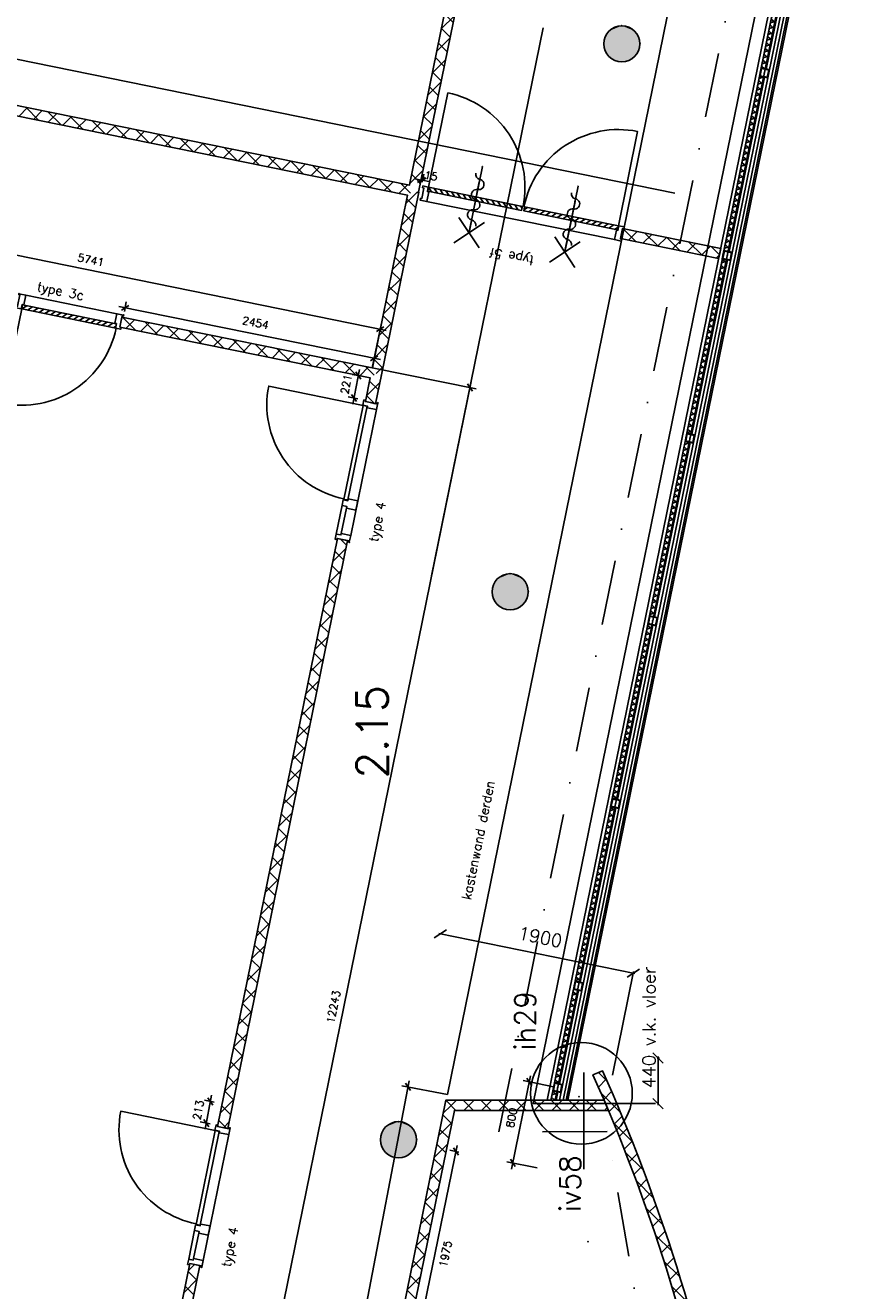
# Model space of a CAD drawing. Extents: x 7198 to 172353, y -998 to 131648.
# Tile 31 of 66: x 26484 to 34625, y 48400 to 60620. Entities that reach past the tile are written whole.
import ezdxf
from ezdxf.enums import TextEntityAlignment as Align

# ---------------------------------------------------------------- set-up
doc = ezdxf.new("R2010")
doc.units = 0
doc.header["$LTSCALE"] = 50
doc.header["$MEASUREMENT"] = 0
doc.header["$PDSIZE"] = -1
doc.linetypes.add('DASHDOT', pattern=[25, 12.5, -6.25, 0, -6.25])
doc.layers.get('0').update_dxf_attribs({"linetype": 'CONTINUOUS'})
doc.layers.get('DEFPOINTS').update_dxf_attribs({"linetype": 'CONTINUOUS'})
for name, color, linetype in [('00', 7, 'CONTINUOUS'), ('_BRANDCOMPART', 6, 'DASHDOT'), ('_DETAILNUMMERS', 4, 'CONTINUOUS'), ('_DETAILNUMMERSTEKST', 4, 'CONTINUOUS'), ('A--01A1_ACEER', 1, 'CONTINUOUS'), ('A--A21--_F-23-', 9, 'CONTINUOUS'), ('A--A22--_F123-', 9, 'CONTINUOUS'), ('A--A28--_F-2--', 7, 'CONTINUOUS'), ('A--A28--_F12--', 7, 'CONTINUOUS'), ('A--A32--_F-2--', 9, 'CONTINUOUS'), ('A--L21--', 3, 'CONTINUOUS'), ('A--L21--_F-2--', 7, 'CONTINUOUS'), ('A--L21--LICHTE_BINNEN', 2, 'CONTINUOUS'), ('A--L21A1_BUITENWAND', 1, 'CONTINUOUS'), ('A--L21A2_BUITENWAND', 2, 'CONTINUOUS'), ('A--L22--', 7, 'CONTINUOUS'), ('A--L22--_F-2--', 7, 'CONTINUOUS'), ('A--L28--', 7, 'CONTINUOUS'), ('A--L28--_F-2--', 7, 'CONTINUOUS'), ('A--L28--_F12--', 7, 'CONTINUOUS'), ('A--L32--', 7, 'CONTINUOUS'), ('A--L32--_F-23-', 2, 'CONTINUOUS'), ('A--L32--_F123-', 1, 'CONTINUOUS'), ('A--L32--_F123-DRAAIR', 7, 'CONTINUOUS'), ('A--L65--', 7, 'CONTINUOUS'), ('A--L65--_F-23-', 7, 'CONTINUOUS'), ('A--L65--_F123-', 7, 'CONTINUOUS'), ('A--M$1A-_F123-', 1, 'CONTINUOUS'), ('A--M1$A-_F123-', 1, 'CONTINUOUS'), ('A--T$1A-_F123-_RNR', 4, 'CONTINUOUS'), ('TEKST_KOZIJNMERK', 2, 'CONTINUOUS'), ('TEKSTKOZIJNMERK', 2, 'CONTINUOUS'), ('X--LR---_CP', 7, 'CONTINUOUS')]:
    doc.layers.add(name, color=color, linetype=linetype)
doc.layers.add('bruto vloeroppervlak', color=3, linetype='CONTINUOUS', plot=False)
doc.styles.add('ALFA-0_25', font='ROMANS')
doc.styles.add('B-01', font='SIMPLEX.SHX', dxfattribs={"width": 0.8, "height": 4.5})
doc.styles.add('HIEMSTRA', font='romans.shx')
doc.linetypes.add('BATTING', pattern='A,0.0001,-0.1,[134,ltypeshp.shx,S=0.1,R=0,X=-0.1,Y=0],-0.2,[134,ltypeshp.shx,S=0.1,R=180,X=0.1,Y=0],-0.1', length=0.4001)
doc.dimstyles.get("Standard").update_dxf_attribs({"dimscale": 40, "dimtxt": 2.5, "dimasz": 2, "dimexe": 0.3, "dimexo": 0.3, "dimgap": 2, "dimtad": 1, "dimdec": 0, "dimzin": 0, "dimdsep": 46, "dimtxsty": 'HIEMSTRA', "dimblk1": 'OBLIQUE', "dimblk2": 'OBLIQUE', "dimsah": 1, "dimcen": -0.09, "dimdle": 0.3, "dimse1": 1, "dimclrd": 2, "dimclre": 2, "dimclrt": 3, "dimadec": 0, "dimazin": 0, "dimtfac": 1, "dimtdec": 4, "dimtofl": 0, "dimtmove": 2, "dimatfit": 3, "dimldrblk": 'OBLIQUE', "dimfxl": 1, "dimtvp": 625, "dimtolj": 1, "dimtzin": 0, "dimarcsym": 0})
doc.dimstyles.new('STANDARD$0', dxfattribs={"dimscale": 50, "dimtxt": 2.5, "dimasz": 2, "dimexe": 2, "dimexo": 0, "dimgap": 2, "dimtad": 1, "dimdec": 0, "dimzin": 0, "dimdsep": 46, "dimtxsty": 'ALFA-0_25', "dimblk1": 'OBLIQUE', "dimblk2": 'OBLIQUE', "dimsah": 1, "dimcen": -3, "dimdle": 2, "dimclrd": 1, "dimclre": 1, "dimclrt": 2, "dimadec": 0, "dimazin": 0, "dimtfac": 0.666667, "dimtofl": 0, "dimtmove": 2, "dimatfit": 3, "dimldrblk": 'OBLIQUE', "dimfxl": 1, "dimtvp": 0.833333, "dimtolj": 1, "dimtzin": 0, "dimarcsym": 0})
pattern_1 = [(45, (-30585.21, -50191.86), (-84.85281, 84.85281), []), (135, (-30585.21, -50191.86), (-84.85281, -84.85281), [])]

# ---------------------------------------------------------------- blocks, each defined once
blk = doc.blocks.new('dr_930type4')
at = {"layer": 'A--L32--_F123-', "color": 1}
for p, q in [((67, 0), (1307, 0)), ((1057, -94), (1307, -94)), ((1038, -139), (1322, -139))]:
    blk.add_line(p, q, dxfattribs=at)
at = {"layer": 'A--L32--_F123-'}
for points in [[(0, -9), (0, 0), (67, 0), (67, -94), (52, -94), (52, -139), (0, -139), (0, -121), (12, -121), (12, -9), (0, -9)], [(969, 0), (1055, 0), (1057, 0), (1057, -94), (1057, -94), (1040, -94), (1040, -137), (1038, -139), (986, -139), (984, -137), (984, -94), (969, -94), (967, -94), (967, 0)], [(1374, -9), (1374, 0), (1307, 0), (1307, -94), (1322, -94), (1322, -139), (1374, -139), (1374, -121), (1362, -121), (1362, -9), (1374, -9)], [(54, -96), (54, -136), (980, -136), (977, -96), (54, -96)]]:
    blk.add_lwpolyline(points, close=True, dxfattribs=at)
blk.add_point((1374, 0), dxfattribs=at)
blk.add_point((1374, 0), dxfattribs=at)
at = {"layer": 'A--L32--_F123-DRAAIR', "color": 1}
blk.add_lwpolyline([(54, -136), (54, -1066, 0.414214), (973, -136)], format="xyb", dxfattribs=at)
at = {"layer": 'X--LR---_CP', "color": 1, "linetype": 'Continuous'}
blk.add_point((0, 0), dxfattribs=at)
at = {"layer": 'X--LR---_CP', "color": 1}
blk.add_point((982, 0), dxfattribs=at)
blk = doc.blocks.new('Q0340081')
at = {"layer": 'A--A32--_F-2--'}
h = blk.add_hatch(dxfattribs=at)
h.set_pattern_fill('ALFALINE', color=9, scale=40, style=0, pattern_type=2)
h.set_pattern_definition([(45, (0, 0), (-28.2843, 28.2843), [])])
h.paths.add_polyline_path([(2, -2), (2, -42), (928, -42), (925, -2)])
at = {"layer": 'A--L32--_F-23-', "color": 2, "linetype": 'Continuous'}
blk.add_lwpolyline([(2, -2), (2, -42), (928, -42), (925, -2), (2, -2)], close=True, dxfattribs=at)
at = {"layer": 'A--L32--_F123-', "color": 1}
blk.add_lwpolyline([(2, -42), (2, -972, 0.414214), (932, -42)], format="xyb", dxfattribs=at)
blk = doc.blocks.new('DR_930')
at = {"layer": 'A--L32--_F-23-'}
for points in [[(0, -9), (0, 0), (67, 0), (67, -93.75), (52, -93.75), (52, -139), (0, -139), (0, -121), (12, -121), (12, -9), (0, -9)], [(1032, -9), (1032, 0), (965, 0), (965, -93.75), (980, -93.75), (980, -139), (1032, -139), (1032, -121), (1020, -121), (1020, -9), (1032, -9)]]:
    blk.add_lwpolyline(points, close=True, dxfattribs=at)
at = {"layer": 'A--L32--_F123-', "color": 1}
blk.add_line((67, 0), (965, 0), dxfattribs=at)
at = {"layer": 'X--LR---_CP', "linetype": 'Continuous'}
blk.add_point((0, 0), dxfattribs=at)
blk.add_point((0, 0), dxfattribs=at)
at = {"layer": 'X--LR---_CP', "color": 1, "linetype": 'Continuous'}
blk.add_point((1032, 0), dxfattribs=at)
blk.add_point((1032, 0), dxfattribs=at)
blk.add_point((1032, 0), dxfattribs=at)
at = {"layer": 'A--L32--', "linetype": 'Continuous'}
blk.add_blockref('Q0340081', (54, -95.57), dxfattribs=at)
blk = doc.blocks.new('*U897')
at = {"layer": 'A--A22--_F123-', "linetype": 'Continuous'}
h = blk.add_hatch(dxfattribs=at)
h.set_pattern_fill('ALFAKRS', color=256, scale=120, style=0)
h.set_pattern_definition([(45, (-29545.71, -55653.86), (-84.85281, 84.85281), []), (135, (-29545.71, -55653.86), (-84.85281, -84.85281), [])])
h.paths.add_polyline_path([(0, 0), (49, -10), (-1108, -5688), (-1157, -5678), (-1206, -5668), (-49, 10)])
at = {"layer": 'A--L22--_F-2--', "color": 2, "linetype": 'Continuous'}
for points in [[(0, 0), (-49, 10), (-1206, -5668), (-1157, -5678)], [(0, 0), (49, -10), (-1108, -5688), (-1157, -5678)]]:
    blk.add_lwpolyline(points, dxfattribs=at)
blk = doc.blocks.new('*U896')
at = {"layer": 'A--A22--_F123-', "linetype": 'Continuous'}
h = blk.add_hatch(dxfattribs=at)
h.set_pattern_fill('ALFAKRS', color=256, scale=120, style=0)
h.set_pattern_definition([(45, (-29872.49, -57254.11), (-84.85281, 84.85281), []), (135, (-29872.49, -57254.11), (-84.85281, -84.85281), [])])
h.paths.add_polyline_path([(0, 0), (49, -10), (-8, -288), (-57, -278), (-106, -268), (-59, -39)])
at = {"layer": 'A--L22--_F-2--', "color": 2, "linetype": 'Continuous'}
for points in [[(-59, -39), (-59, -39), (-106, -268), (-57, -278)], [(49, -10), (49, -10), (-8, -288), (-57, -278)]]:
    blk.add_lwpolyline(points, dxfattribs=at)
blk = doc.blocks.new('*U892')
at = {"layer": 'A--A22--_F123-', "linetype": 'Continuous'}
h = blk.add_hatch(dxfattribs=at)
h.set_pattern_fill('ALFAKRS', color=256, scale=120, style=0)
h.set_pattern_definition([(45, (-27407.1, -57753.99), (-84.85281, 84.85281), []), (135, (-27407.1, -57753.99), (-84.85281, -84.85281), [])])
h.paths.add_polyline_path([(0, 0), (10, 49), (2426, -441), (2465, -500), (2406, -539), (-10, -49)])
at = {"layer": 'A--L22--_F-2--', "color": 2, "linetype": 'Continuous'}
for points in [[(0, 0), (-10, -49), (2406, -539), (2406, -539)], [(0, 0), (10, 49), (2426, -441), (2426, -441)]]:
    blk.add_lwpolyline(points, dxfattribs=at)
blk = doc.blocks.new('*U849')
at = {"layer": 'A--A22--_F123-', "linetype": 'Continuous'}
h = blk.add_hatch(dxfattribs=at)
h.set_pattern_fill('ALFAKRS', color=256, scale=120, style=0)
h.set_pattern_definition([(45, (-30231.96, -59018.79), (-84.85281, 84.85281), []), (135, (-30231.96, -59018.79), (-84.85281, -84.85281), [])])
h.paths.add_polyline_path([(0, 0), (49, -10), (-310, -1775), (-359, -1765), (-398, -1706), (-59, -39)])
at = {"layer": 'A--L22--_F-2--', "color": 2, "linetype": 'Continuous'}
for points in [[(-59, -39), (-59, -39), (-398, -1706), (-398, -1706)], [(49, -10), (49, -10), (-310, -1775), (-310, -1775)]]:
    blk.add_lwpolyline(points, dxfattribs=at)
blk = doc.blocks.new('*U833')
at = {"layer": 'A--A22--_F123-', "linetype": 'Continuous'}
h = blk.add_hatch(dxfattribs=at)
h.set_pattern_fill('ALFAKRS', color=256, scale=120, style=0)
h.set_pattern_definition([(45, (-24582.43, -60164.27), (-84.85281, 84.85281), []), (135, (-24582.43, -60164.27), (-84.85281, -84.85281), [])])
h.paths.add_polyline_path([(0, 0), (10, 49), (5611, -1087), (5650, -1145), (5591, -1185), (-10, -49)])
at = {"layer": 'A--L22--_F-2--', "color": 2, "linetype": 'Continuous'}
for points in [[(0, 0), (-10, -49), (5591, -1185), (5591, -1185)], [(0, 0), (10, 49), (5611, -1087), (5611, -1087)]]:
    blk.add_lwpolyline(points, dxfattribs=at)
blk = doc.blocks.new('*U832')
at = {"layer": 'A--A22--_F123-', "linetype": 'Continuous'}
h = blk.add_hatch(dxfattribs=at)
h.set_pattern_fill('ALFAKRS', color=256, scale=120, style=0)
h.set_pattern_definition([(45, (-30930.61, -62449.03), (-84.85281, 84.85281), []), (135, (-30930.61, -62449.03), (-84.85281, -84.85281), [])])
h.paths.add_polyline_path([(0, 0), (49, -10), (-650, -3440), (-699, -3430), (-738, -3371), (-49, 10)])
at = {"layer": 'A--L22--_F-2--', "color": 2, "linetype": 'Continuous'}
for points in [[(0, 0), (-49, 10), (-738, -3371), (-738, -3371)], [(0, 0), (49, -10), (-650, -3440), (-650, -3440)]]:
    blk.add_lwpolyline(points, dxfattribs=at)
blk = doc.blocks.new('_OBLIQUE')
at = {"color": 0, "linetype": 'ByBlock'}
blk.add_line((-0.5, -0.5), (0.5, 0.5), dxfattribs=at)
blk = doc.blocks.new('*D64')
at = {"color": 2, "linetype": 'ByBlock', "transparency": 16777216}
for p, q in [((30476, 51849), (32367, 51464)), ((32152, 50483), (32356, 51482))]:
    blk.add_line(p, q, dxfattribs=at)
at = {"layer": 'DEFPOINTS', "color": 0, "linetype": 'ByBlock', "transparency": 16777216}
for p in [(32353, 51467), (30288, 50848), (32149, 50468)]:
    blk.add_point(p, dxfattribs=at)
at = {"color": 2, "linetype": 'ByBlock', "transparency": 16777216, "xscale": 100, "yscale": 100, "zscale": 100}
for p, rotation in [((30491, 51846), 168.4862903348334), ((32353, 51467), 348.4862903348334)]:
    blk.add_blockref('_OBLIQUE', p, dxfattribs=dict(at, rotation=rotation))
at = {"color": 3, "linetype": 'ByBlock', "transparency": 16777216, "insert": (31454, 51816), "char_height": 125, "attachment_point": 5, "rotation": 348.4863, "style": 'HIEMSTRA'}
blk.add_mtext('\\A1;1900', dxfattribs=at)
blk = doc.blocks.new('*U820')
at = {"layer": 'A--A22--_F123-', "linetype": 'Continuous'}
h = blk.add_hatch(dxfattribs=at)
h.set_pattern_fill('ALFAKRS', color=256, scale=120, style=0)
h.set_pattern_definition([(45, (-28119.64, -48652.58), (-84.85281, 84.85281), []), (135, (-28119.64, -48652.58), (-84.85281, -84.85281), [])])
h.paths.add_polyline_path([(0, 0), (49, -10), (-642, -3405), (-691, -3395), (-731, -3336), (-49, 10)])
at = {"layer": 'A--L22--_F-2--', "color": 2, "linetype": 'Continuous'}
for points in [[(0, 0), (-49, 10), (-731, -3336), (-731, -3336)], [(0, 0), (49, -10), (-642, -3405), (-642, -3405)]]:
    blk.add_lwpolyline(points, dxfattribs=at)
blk = doc.blocks.new('*U792')
at = {"layer": 'A--A22--_F123-', "linetype": 'Continuous'}
h = blk.add_hatch(dxfattribs=at)
h.set_pattern_fill('ALFAKRS', color=256, scale=120, style=0)
h.set_pattern_definition([(45, (-32238.47, -58608.55), (-84.85281, 84.85281), []), (135, (-32238.47, -58608.55), (-84.85281, -84.85281), [])])
h.paths.add_polyline_path([(0, 0), (10, 49), (958, -144), (948, -193), (938, -242), (-10, -49)])
at = {"layer": 'A--L22--_F-2--', "color": 2, "linetype": 'Continuous'}
for points in [[(0, 0), (-10, -49), (938, -242), (948, -193)], [(0, 0), (10, 49), (958, -144), (948, -193)]]:
    blk.add_lwpolyline(points, dxfattribs=at)
blk = doc.blocks.new('*U790')
at = {"layer": 'A--A22--_F123-', "linetype": 'Continuous'}
h = blk.add_hatch(dxfattribs=at)
h.set_pattern_fill('ALFAKRS', color=256, scale=120, style=0)
h.set_pattern_definition(pattern_1)
h.paths.add_polyline_path([(0, 0), (-41, 50), (1485, 50), (1506, 0), (1527, -50), (41, -50)])
at = {"layer": 'A--L22--_F-2--', "color": 2, "linetype": 'Continuous'}
for points in [[(-41, 50), (-41, 50), (1485, 50), (1506, 0)], [(41, -50), (41, -50), (1527, -50), (1506, 0)]]:
    blk.add_lwpolyline(points, dxfattribs=at)
blk = doc.blocks.new('Q020478-')
at = {"layer": 'A--A28--_F12--', "color": 8}
for points in [[(0, 175), (-162, -67), (-175, 0)], [(0, 175), (-175, 0), (-162, 67)], [(0, 175), (-124, -124), (-162, -67)], [(0, 175), (-162, 67), (-124, 124)], [(0, 175), (-67, -162), (-124, -124)], [(0, 175), (-124, 124), (-67, 162)], [(0, 175), (0, -175), (-67, -162)], [(0, 175), (67, 162), (124, 124)], [(0, 175), (124, 124), (162, 67)], [(0, 175), (162, 67), (175, 0)], [(0, 175), (175, 0), (162, -67)], [(0, 175), (162, -67), (124, -124)], [(0, 175), (124, -124), (67, -162)], [(0, 175), (67, -162), (0, -175)]]:
    blk.add_solid(points, dxfattribs=at)
at = {"layer": 'A--L28--_F12--', "color": 3, "linetype": 'Continuous'}
blk.add_lwpolyline([(0, 175, -1), (0, -175, -1), (0, 175)], format="xyb", close=True, dxfattribs=at)
at = {"layer": 'X--LR---_CP'}
for p in [(0, 175), (175, 0), (175, 0)]:
    blk.add_point(p, dxfattribs=at)
blk = doc.blocks.new('*U764')
at = {"layer": 'A--A22--_F123-', "linetype": 'Continuous'}
h = blk.add_hatch(dxfattribs=at)
h.set_pattern_fill('ALFAKRS', color=256, scale=120, style=0)
h.set_pattern_definition(pattern_1)
h.paths.add_polyline_path([(0, 0), (-41, 50), (-531, -2355), (-482, -2365), (-433, -2375), (41, -50)])
at = {"layer": 'A--L22--_F-2--', "color": 2, "linetype": 'Continuous'}
for points in [[(-41, 50), (-41, 50), (-531, -2355), (-482, -2365)], [(41, -50), (41, -50), (-433, -2375), (-482, -2365)]]:
    blk.add_lwpolyline(points, dxfattribs=at)
blk = doc.blocks.new('*U758')
at = {"layer": 'A--A22--_F123-', "linetype": 'Continuous'}
h = blk.add_hatch(dxfattribs=at)
h.set_pattern_fill('ALFAKRS', color=256, scale=120, style=0)
h.set_pattern_definition([(45, (-33505.23, -42646.86), (-84.85281, 84.85281), []), (135, (-33505.23, -42646.86), (-84.85281, -84.85281), [])])
h.paths.add_polyline_path([(0, 0), (-48, 50, 0.115537), (-1542, 7838), (-1496, 7858), (-1450, 7878, -0.116235), (50, -2)])
at = {"layer": 'A--L22--_F-2--', "color": 2, "linetype": 'Continuous'}
for points in [[(-48, 50), (-48, 50, 0.115537), (-1542, 7838), (-1496, 7858)], [(50, -2), (50, -2, 0.116235), (-1450, 7878), (-1496, 7858)]]:
    blk.add_lwpolyline(points, format="xyb", dxfattribs=at)
blk = doc.blocks.new('dr_2x930type5')
at = {"layer": 'A--L32--_F-23-'}
for points in [[(-1981, -18), (-1981, 0), (-1914, 0), (-1914, -94), (-1929, -94), (-1929, -139), (-1981, -139), (-1981, -121), (-1969, -121), (-1969, -18), (-1981, -18)], [(0, -18), (0, 0), (-67, 0), (-67, -94), (-52, -94), (-52, -139), (0, -139), (0, -121), (-12, -121), (-12, -18), (0, -18)]]:
    blk.add_lwpolyline(points, close=True, dxfattribs=at)
at = {"layer": 'A--L32--_F123-', "color": 1}
blk.add_line((-1914, 0), (-63, 0), dxfattribs=at)
at = {"layer": 'A--L32--', "linetype": 'Continuous'}
blk.add_blockref('Q0340081', (-1927, -96), dxfattribs=at)
at = {"layer": 'A--L32--', "linetype": 'Continuous', "xscale": -1}
blk.add_blockref('Q0340081', (-54, -96), dxfattribs=at)
blk = doc.blocks.new('Q020609-')
at = {"layer": 'A--A28--_F-2--', "color": 3, "linetype": 'Continuous'}
for points in [[(-35, 35), (-40, -40), (-40, 40)], [(-35, 35), (-40, 40), (40, 40)], [(-35, 35), (-35, -35), (-40, -40)], [(40, 40), (35, 35), (-35, 35)], [(40, 40), (40, -40), (35, 35)], [(40, -40), (35, -35), (35, 35)], [(40, -40), (-40, -40), (-35, -35)], [(40, -40), (-35, -35), (35, -35)]]:
    blk.add_solid(points, dxfattribs=at)
at = {"layer": 'A--L28--_F-2--', "color": 3, "linetype": 'Continuous'}
blk.add_lwpolyline([(-40, -40), (-35, -35), (-35, 35), (35, 35), (35, -35), (-35, -35), (-40, -40), (40, -40), (40, 40), (-40, 40)], close=True, dxfattribs=at)
at = {"layer": 'X--LR---_CP', "color": 4, "linetype": 'Continuous'}
for p in [(-40, 0), (0, 0), (40, 0)]:
    blk.add_point(p, dxfattribs=at)
blk = doc.blocks.new('*U553')
at = {"layer": 'A--A21--_F-23-', "linetype": 'Continuous'}
h = blk.add_hatch(dxfattribs=at)
h.set_pattern_fill('ALFAISO', color=256, scale=50, angle=78.4863, style=0)
h.set_pattern_definition([(138.4863, (24.497, -4.99), (-33.14, -37.4399), []), (198.4863, (24.497, -4.99), (15.8539, -47.42), [])])
h.paths.add_polyline_path([(0, 0), (-24, 5), (319, 1690), (343, 1686), (368, 1681), (24, -5)])
at = {"layer": 'A--L21--_F-2--', "color": 2, "linetype": 'Continuous'}
for points in [[(0, 0), (-24, 5), (319, 1690), (343, 1686)], [(0, 0), (24, -5), (368, 1681), (343, 1686)]]:
    blk.add_lwpolyline(points, dxfattribs=at)
blk = doc.blocks.new('*U550')
at = {"layer": 'A--A21--_F-23-', "linetype": 'Continuous'}
h = blk.add_hatch(dxfattribs=at)
h.set_pattern_fill('ALFAISO', color=256, scale=50, angle=258.4863, style=0)
h.set_pattern_definition([(318.4863, (-24.497, 4.99), (33.14, 37.4399), []), (18.4863, (-24.497, 4.99), (-15.8539, 47.42), [])])
h.paths.add_polyline_path([(0, 0), (24, -5), (-319, -1690), (-343, -1686), (-368, -1681), (-24, 5)])
at = {"layer": 'A--L21--_F-2--', "color": 2, "linetype": 'Continuous'}
for points in [[(0, 0), (-24, 5), (-368, -1681), (-343, -1686)], [(0, 0), (24, -5), (-319, -1690), (-343, -1686)]]:
    blk.add_lwpolyline(points, dxfattribs=at)
blk = doc.blocks.new('*U549')
at = {"layer": 'A--A21--_F-23-', "linetype": 'Continuous'}
h = blk.add_hatch(dxfattribs=at)
h.set_pattern_fill('ALFAISO', color=256, scale=50, angle=78.4867, style=0)
h.set_pattern_definition([(138.4867, (24.497, -4.99), (-33.1397, -37.44), []), (198.4867, (24.497, -4.99), (15.8542, -47.4199), [])])
h.paths.add_polyline_path([(0, 0), (-24, 5), (319, 1690), (343, 1686), (368, 1681), (24, -5)])
at = {"layer": 'A--L21--_F-2--', "color": 2, "linetype": 'Continuous'}
for points in [[(0, 0), (-24, 5), (319, 1690), (343, 1686)], [(0, 0), (24, -5), (368, 1681), (343, 1686)]]:
    blk.add_lwpolyline(points, dxfattribs=at)
blk = doc.blocks.new('*U548')
at = {"layer": 'A--A21--_F-23-', "linetype": 'Continuous'}
h = blk.add_hatch(dxfattribs=at)
h.set_pattern_fill('ALFAISO', color=256, scale=50, angle=258.4863, style=0)
h.set_pattern_definition([(318.4863, (-24.497, 4.99), (33.14, 37.4399), []), (18.4863, (-24.497, 4.99), (-15.8539, 47.42), [])])
h.paths.add_polyline_path([(0, 0), (24, -5), (-319, -1690), (-343, -1686), (-368, -1681), (-24, 5)])
at = {"layer": 'A--L21--_F-2--', "color": 2, "linetype": 'Continuous'}
for points in [[(0, 0), (-24, 5), (-368, -1681), (-343, -1686)], [(0, 0), (24, -5), (-319, -1690), (-343, -1686)]]:
    blk.add_lwpolyline(points, dxfattribs=at)
blk = doc.blocks.new('*U547')
at = {"layer": 'A--A21--_F-23-', "linetype": 'Continuous'}
h = blk.add_hatch(dxfattribs=at)
h.set_pattern_fill('ALFAISO', color=256, scale=50, angle=78.4863, style=0)
h.set_pattern_definition([(138.4863, (24.497, -4.99), (-33.14, -37.4399), []), (198.4863, (24.497, -4.99), (15.8539, -47.42), [])])
h.paths.add_polyline_path([(0, 0), (-24, 5), (319, 1690), (343, 1686), (368, 1681), (24, -5)])
at = {"layer": 'A--L21--_F-2--', "color": 2, "linetype": 'Continuous'}
for points in [[(0, 0), (-24, 5), (319, 1690), (343, 1686)], [(0, 0), (24, -5), (368, 1681), (343, 1686)]]:
    blk.add_lwpolyline(points, dxfattribs=at)
blk = doc.blocks.new('*U546')
at = {"layer": 'A--A21--_F-23-', "linetype": 'Continuous'}
h = blk.add_hatch(dxfattribs=at)
h.set_pattern_fill('ALFAISO', color=256, scale=50, angle=78.4865, style=0)
h.set_pattern_definition([(138.4865, (24.497, -4.99), (-33.1398, -37.44), []), (198.4865, (24.497, -4.99), (15.854, -47.42), [])])
h.paths.add_polyline_path([(0, 0), (-24, 5), (159, 907), (184, 902), (208, 897), (24, -5)])
at = {"layer": 'A--L21--_F-2--', "color": 2, "linetype": 'Continuous'}
for points in [[(0, 0), (-24, 5), (159, 907), (184, 902)], [(0, 0), (24, -5), (208, 897), (184, 902)]]:
    blk.add_lwpolyline(points, dxfattribs=at)
blk = doc.blocks.new('*U545')
at = {"layer": 'A--A21--_F-23-', "linetype": 'Continuous'}
h = blk.add_hatch(dxfattribs=at)
h.set_pattern_fill('ALFAISO', color=256, scale=50, angle=258.4859, style=0)
h.set_pattern_definition([(318.486, (-24.497, 4.99), (33.1402, 37.4396), []), (18.486, (-24.497, 4.99), (-15.8536, 47.4201), [])])
h.paths.add_polyline_path([(0, 0), (24, -5), (-319, -1690), (-343, -1686), (-368, -1681), (-24, 5)])
at = {"layer": 'A--L21--_F-2--', "color": 2, "linetype": 'Continuous'}
for points in [[(0, 0), (-24, 5), (-368, -1681), (-343, -1686)], [(0, 0), (24, -5), (-319, -1690), (-343, -1686)]]:
    blk.add_lwpolyline(points, dxfattribs=at)
blk = doc.blocks.new('S060204-')
at = {"layer": 'A--L65--_F-23-', "color": 255}
blk.add_circle((0, 0), 0.0123, dxfattribs=at)
at = {"layer": 'A--L65--_F123-', "color": 1, "linetype": 'Continuous'}
for points in [[(-1.25, 6.25), (1.25, 3.75)], [(1.25, 6.25), (-1.25, 3.75)], [(0, 0), (0, 5)]]:
    blk.add_lwpolyline(points, dxfattribs=at)
blk = doc.blocks.new('S060205B')
at = {"layer": 'A--L65--_F-23-', "color": 255}
blk.add_circle((0, 0), 0.0123, dxfattribs=at)
at = {"layer": 'A--L65--_F123-', "color": 1, "linetype": 'Continuous'}
blk.add_lwpolyline([(0, 0), (0, 6.25)], dxfattribs=at)
for points in [[(-0.5, 5.75, 0.41), (0, 5.25)], [(0, 4.25, 1), (0, 5.25)], [(0, 4.25, 1), (0, 3.25)], [(0, 2.25, 1), (0, 3.25)], [(0, 2.25, 1), (0, 1.25)], [(0.5, 0.75, 0.41), (0, 1.25)]]:
    blk.add_lwpolyline(points, format="xyb", dxfattribs=at)
at = {"layer": 'A--L65--', "xscale": -1}
blk.add_blockref('S060204-', (0, 1.5), dxfattribs=at)
blk.add_blockref('S060204-', (0, 1.5), dxfattribs=at)
blk = doc.blocks.new('*D436')
at = {"color": 1, "linetype": 'ByBlock', "transparency": 16777216}
for p, q in [((30301, 59109), (30316, 59184)), ((30316, 59106), (30331, 59181)), ((30305, 59125), (30246, 59137)), ((30319, 59123), (30305, 59125)), ((30319, 59123), (30378, 59111))]:
    blk.add_line(p, q, dxfattribs=at)
at = {"layer": 'DEFPOINTS', "color": 0, "linetype": 'ByBlock', "transparency": 16777216}
for p in [(30301, 59109), (30305, 59125), (30316, 59106)]:
    blk.add_point(p, dxfattribs=at)
at = {"color": 1, "linetype": 'ByBlock', "transparency": 16777216, "xscale": 60, "yscale": 60, "zscale": 60}
for p, rotation in [((30305, 59125), 349.0051991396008), ((30319, 59123), 169.0051991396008)]:
    blk.add_blockref('_OBLIQUE', p, dxfattribs=dict(at, rotation=rotation))
at = {"color": 2, "linetype": 'ByBlock', "transparency": 16777216, "insert": (30400, 59166), "char_height": 75, "attachment_point": 5, "rotation": 349.0052, "style": 'ALFA-0_25'}
blk.add_mtext('\\A1;15', dxfattribs=at)
blk = doc.blocks.new('*D437')
at = {"color": 1, "linetype": 'ByBlock', "transparency": 16777216}
for p, q in [((29736, 57231), (29640, 57249)), ((29710, 57297), (29646, 56962)), ((29694, 57014), (29599, 57032))]:
    blk.add_line(p, q, dxfattribs=at)
at = {"layer": 'DEFPOINTS', "color": 0, "linetype": 'ByBlock', "transparency": 16777216}
for p in [(29736, 57231), (29658, 57021), (29694, 57014)]:
    blk.add_point(p, dxfattribs=at)
at = {"color": 1, "linetype": 'ByBlock', "transparency": 16777216, "xscale": 60, "yscale": 60, "zscale": 60}
for p, rotation in [((29699, 57238), 79.21766223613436), ((29658, 57021), 259.2176622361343)]:
    blk.add_blockref('_OBLIQUE', p, dxfattribs=dict(at, rotation=rotation))
at = {"color": 2, "linetype": 'ByBlock', "transparency": 16777216, "insert": (29582, 57154), "char_height": 75, "attachment_point": 5, "rotation": 79.2177, "style": 'ALFA-0_25'}
blk.add_mtext('\\A1;221', dxfattribs=at)
blk = doc.blocks.new('*D438')
at = {"color": 1, "linetype": 'ByBlock', "transparency": 16777216}
for p, q in [((27440, 57855), (27459, 57950)), ((29911, 57392), (27388, 57903)), ((29845, 57368), (29864, 57463))]:
    blk.add_line(p, q, dxfattribs=at)
at = {"layer": 'DEFPOINTS', "color": 0, "linetype": 'ByBlock', "transparency": 16777216}
for p in [(27440, 57855), (27447, 57891), (29845, 57368)]:
    blk.add_point(p, dxfattribs=at)
at = {"color": 1, "linetype": 'ByBlock', "transparency": 16777216, "xscale": 60, "yscale": 60, "zscale": 60}
for p, rotation in [((27447, 57891), 168.5534801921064), ((29852, 57404), 348.5534801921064)]:
    blk.add_blockref('_OBLIQUE', p, dxfattribs=dict(at, rotation=rotation))
at = {"color": 2, "linetype": 'ByBlock', "transparency": 16777216, "insert": (28706, 57748), "char_height": 75, "attachment_point": 5, "rotation": 348.5535, "style": 'ALFA-0_25'}
blk.add_mtext('\\A1;2454', dxfattribs=at)
blk = doc.blocks.new('*D439')
at = {"color": 1, "linetype": 'ByBlock', "transparency": 16777216}
for p, q in [((28308, 50222), (28212, 50240)), ((28282, 50287), (28220, 49960)), ((28268, 50012), (28172, 50030))]:
    blk.add_line(p, q, dxfattribs=at)
at = {"layer": 'DEFPOINTS', "color": 0, "linetype": 'ByBlock', "transparency": 16777216}
for p in [(28308, 50222), (28231, 50019), (28268, 50012)]:
    blk.add_point(p, dxfattribs=at)
at = {"color": 1, "linetype": 'ByBlock', "transparency": 16777216, "xscale": 60, "yscale": 60, "zscale": 60}
for p, rotation in [((28271, 50228), 79.24464954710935), ((28231, 50019), 259.2446495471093)]:
    blk.add_blockref('_OBLIQUE', p, dxfattribs=dict(at, rotation=rotation))
at = {"color": 2, "linetype": 'ByBlock', "transparency": 16777216, "insert": (28154, 50145), "char_height": 75, "attachment_point": 5, "rotation": 79.2446, "style": 'ALFA-0_25'}
blk.add_mtext('\\A1;213', dxfattribs=at)
blk = doc.blocks.new('*D441')
at = {"color": 1, "linetype": 'ByBlock', "transparency": 16777216}
for p, q in [((30232, 47751), (30653, 49804)), ((30670, 49739), (30582, 49757)), ((30273, 47804), (30185, 47822))]:
    blk.add_line(p, q, dxfattribs=at)
at = {"layer": 'DEFPOINTS', "color": 0, "linetype": 'ByBlock', "transparency": 16777216}
for p in [(30641, 49745), (30670, 49739), (30273, 47804)]:
    blk.add_point(p, dxfattribs=at)
at = {"color": 1, "linetype": 'ByBlock', "transparency": 16777216, "xscale": 60, "yscale": 60, "zscale": 60}
for p, rotation in [((30641, 49745), 78.40438412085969), ((30244, 47810), 258.4043841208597)]:
    blk.add_blockref('_OBLIQUE', p, dxfattribs=dict(at, rotation=rotation))
at = {"color": 2, "linetype": 'ByBlock', "transparency": 16777216, "insert": (30540, 48756), "char_height": 75, "attachment_point": 5, "rotation": 78.4044, "style": 'ALFA-0_25'}
blk.add_mtext('\\A1;1975', dxfattribs=at)
blk = doc.blocks.new('DETAILNR')
at = {"layer": '_DETAILNUMMERS'}
blk.add_circle((33, -23), 491, dxfattribs=at)
at = {"layer": 'X--LR---_CP'}
blk.add_point((0, 0), dxfattribs=at)
at = {"layer": '_DETAILNUMMERSTEKST', "style": 'ALFA-0_25'}
blk.add_attdef('DETAILNR', text='', height=200, rotation=90, dxfattribs=at).set_placement((-618, 224), align=Align.RIGHT)
blk = doc.blocks.new('*D476')
at = {"layer": 'A--M$1A-_F123-', "color": 2, "linetype": 'Continuous', "lineweight": -2, "transparency": 16777216}
for p, q in [((32582, 50647), (32607, 50647)), ((32592, 50192), (32592, 50662))]:
    blk.add_line(p, q, dxfattribs=at)
at = {"layer": 'DEFPOINTS', "color": 0, "linetype": 'Continuous', "transparency": 16777216}
for p in [(32567, 50647), (32592, 50647), (32567, 50207)]:
    blk.add_point(p, dxfattribs=at)
at = {"layer": 'A--M$1A-_F123-', "color": 2, "linetype": 'Continuous', "lineweight": -2, "transparency": 16777216, "xscale": 100, "yscale": 100, "zscale": 100}
for p, rotation in [((32592, 50647), 90), ((32592, 50207), 270)]:
    blk.add_blockref('_OBLIQUE', p, dxfattribs=dict(at, rotation=rotation))
at = {"layer": 'A--M$1A-_F123-', "color": 3, "linetype": 'Continuous', "transparency": 16777216, "insert": (32505, 50942), "char_height": 125, "attachment_point": 5, "rotation": 90, "style": 'HIEMSTRA'}
blk.add_mtext('\\A1;440 v.k. vloer', dxfattribs=at)
blk = doc.blocks.new('*U541')
at = {"layer": 'A--A21--_F-23-', "linetype": 'Continuous'}
h = blk.add_hatch(dxfattribs=at)
h.set_pattern_fill('ALFAISO', color=256, scale=50, angle=78.4865, style=0)
h.set_pattern_definition([(138.487, (24.497, -4.99), (-33.14, -37.44), []), (198.487, (24.497, -4.99), (15.854, -47.42), [])])
h.paths.add_polyline_path([(0, 0), (-26, 0), (-7, 89), (17, 84), (42, 79), (26, 0)])
at = {"layer": 'A--L21--_F-2--', "color": 2, "linetype": 'Continuous'}
for points in [[(0, 0), (-26, 0), (-7, 89), (17, 84)], [(0, 0), (26, 0), (42, 79), (17, 84)]]:
    blk.add_lwpolyline(points, dxfattribs=at)
blk = doc.blocks.new('*D477')
at = {"layer": 'A--M$1A-_F123-', "color": 1, "lineweight": -2, "transparency": 16777216}
for p, q in [((31361, 50476), (31178, 49575)), ((31583, 50370), (31291, 50429)), ((31424, 49586), (31131, 49646))]:
    blk.add_line(p, q, dxfattribs=at)
at = {"layer": 'DEFPOINTS', "color": 0, "transparency": 16777216}
for p in [(31583, 50370), (31190, 49634), (31424, 49586)]:
    blk.add_point(p, dxfattribs=at)
at = {"layer": 'A--M$1A-_F123-', "color": 1, "lineweight": -2, "transparency": 16777216, "xscale": 60, "yscale": 60, "zscale": 60}
for p, rotation in [((31349, 50417), 78.48629033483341), ((31190, 49634), 258.4862903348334)]:
    blk.add_blockref('_OBLIQUE', p, dxfattribs=dict(at, rotation=rotation))
at = {"layer": 'A--M$1A-_F123-', "color": 2, "transparency": 16777216, "insert": (31179, 50070), "char_height": 75, "attachment_point": 5, "rotation": 78.4863, "style": 'ALFA-0_25'}
blk.add_mtext('\\A1;800', dxfattribs=at)
blk = doc.blocks.new('*D956')
at = {"layer": 'bruto vloeroppervlak', "color": 1, "lineweight": -2, "transparency": 16777216}
for p, q in [((29833, 57313), (30835, 57109)), ((28320, 45066), (30788, 57180)), ((27389, 45317), (28391, 45113))]:
    blk.add_line(p, q, dxfattribs=at)
at = {"layer": 'DEFPOINTS', "color": 0, "transparency": 16777216}
for p in [(29833, 57313), (30776, 57121), (27389, 45317)]:
    blk.add_point(p, dxfattribs=at)
at = {"layer": 'bruto vloeroppervlak', "color": 1, "lineweight": -2, "transparency": 16777216, "xscale": 60, "yscale": 60, "zscale": 60}
for p, rotation in [((30776, 57121), 78.48304289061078), ((28332, 45125), 258.4830428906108)]:
    blk.add_blockref('_OBLIQUE', p, dxfattribs=dict(at, rotation=rotation))
at = {"layer": 'bruto vloeroppervlak', "color": 2, "transparency": 16777216, "insert": (29459, 51142), "char_height": 75, "attachment_point": 5, "rotation": 78.483, "style": 'ALFA-0_25'}
blk.add_mtext('\\A1;12243', dxfattribs=at)
blk = doc.blocks.new('*D957')
at = {"layer": 'bruto vloeroppervlak', "color": 1, "lineweight": -2, "transparency": 16777216}
for p, q in [((24208, 58460), (24296, 58891)), ((29968, 57673), (24225, 58844)), ((29833, 57313), (29921, 57744))]:
    blk.add_line(p, q, dxfattribs=at)
at = {"layer": 'DEFPOINTS', "color": 0, "transparency": 16777216}
for p in [(24284, 58832), (24208, 58460), (29833, 57313)]:
    blk.add_point(p, dxfattribs=at)
at = {"layer": 'bruto vloeroppervlak', "color": 1, "lineweight": -2, "transparency": 16777216, "xscale": 60, "yscale": 60, "zscale": 60}
for p, rotation in [((24284, 58832), 168.4729245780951), ((29909, 57685), 348.4729245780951)]:
    blk.add_blockref('_OBLIQUE', p, dxfattribs=dict(at, rotation=rotation))
at = {"layer": 'bruto vloeroppervlak', "color": 2, "transparency": 16777216, "insert": (27116, 58354), "char_height": 75, "attachment_point": 5, "rotation": 348.4729, "style": 'ALFA-0_25'}
blk.add_mtext('\\A1;5741', dxfattribs=at)
blk = doc.blocks.new('*D958')
at = {"layer": 'bruto vloeroppervlak', "color": 1, "lineweight": -2, "transparency": 16777216}
for p, q in [((28718, 42710), (30189, 50428)), ((30558, 50296), (30119, 50380)), ((29109, 42697), (28670, 42781))]:
    blk.add_line(p, q, dxfattribs=at)
at = {"layer": 'DEFPOINTS', "color": 0, "transparency": 16777216}
for p in [(30177, 50369), (30558, 50296), (29109, 42697)]:
    blk.add_point(p, dxfattribs=at)
at = {"layer": 'bruto vloeroppervlak', "color": 1, "lineweight": -2, "transparency": 16777216, "xscale": 60, "yscale": 60, "zscale": 60}
for p, rotation in [((30177, 50369), 79.20874781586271), ((28729, 42769), 259.2087478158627)]:
    blk.add_blockref('_OBLIQUE', p, dxfattribs=dict(at, rotation=rotation))
at = {"layer": 'bruto vloeroppervlak', "color": 2, "transparency": 16777216, "insert": (29357, 46587), "char_height": 75, "attachment_point": 5, "rotation": 79.2087, "style": 'ALFA-0_25'}
blk.add_mtext('\\A1;7736', dxfattribs=at)

msp = doc.modelspace()

# ---------------------------------------------------------------- linework, layer by layer
at = {"layer": '_BRANDCOMPART', "color": 4, "linetype": 'BATTING', "ltscale": 10}
msp.add_line((32754.9, 58999), (22094.6, 61170.5), dxfattribs=at)
at = {"layer": '_BRANDCOMPART'}
msp.add_lwpolyline([(33281, 37865.5), (33281, 39668.6), (32377.7, 39668.6), (32947.8, 45038.2), (32101.3, 49936.6), (31055, 49935.1), (34088, 64824.4)], dxfattribs=at)
at = {"layer": 'A--01A1_ACEER', "linetype": 'Continuous'}
msp.add_line((31484.2, 60595.3), (30406.3, 55304), dxfattribs=at)
at = {"layer": 'A--L21--LICHTE_BINNEN'}
msp.add_lwpolyline([(30557.9, 50296.1), (33406.1, 64278)], dxfattribs=at)
at = {"layer": 'A--L21A1_BUITENWAND'}
for p, q in [((31386.8, 50206.9), (34301, 64513.1)), ((32567.1, 50206.9), (31386.8, 50206.9))]:
    msp.add_line(p, q, dxfattribs=at)
at = {"layer": 'A--L21A1_BUITENWAND', "color": 4}
msp.add_line((31876.1, 50507.4), (31876.1, 49574.3), dxfattribs=at)
at = {"layer": 'A--L21A1_BUITENWAND'}
for points in [[(34434.7, 64543.1), (31521.5, 50241.9)], [(34514.8, 64561), (31598.1, 50241.9)], [(34595, 64578.7), (31674.6, 50241.9)]]:
    msp.add_lwpolyline(points, dxfattribs=at)
at = {"layer": 'A--L21A2_BUITENWAND'}
for points in [[(34472, 64551.2), (31562.5, 50267.6)], [(34557.6, 64570.6), (31638.9, 50241.9)], [(34624.9, 64585.3), (31703.2, 50241.9)], [(34162.8, 62226.4), (31721.5, 50241.9)]]:
    msp.add_lwpolyline(points, dxfattribs=at)
at = {"layer": 'X--LR---_CP'}
msp.add_point((31916.6, 48872.7), dxfattribs=at)

# ---------------------------------------------------------------- block references
at = {"layer": '00', "linetype": 'Continuous'}
ref = msp.add_blockref('DETAILNR', (31829.1, 50273.2), dxfattribs=dict(at, rotation=90))
ref.add_attrib('DETAILNR', 'ih29', dxfattribs={"layer": '_DETAILNUMMERSTEKST', "height": 200, "rotation": 90, "style": 'ALFA-0_25'}).set_placement((31410.3, 51293.8), align=Align.RIGHT)
at = {"layer": 'A--L21--', "linetype": 'Continuous'}
for name, p in [('*U832', (30930.6, 62449)), ('*U833', (24582.4, 60164.3)), ('*U849', (30232, 59018.8)), ('*U792', (32238.5, 58608.5)), ('*U892', (27407.1, 57754)), ('*U896', (29872.5, 57254.1)), ('*U897', (29545.7, 55653.9)), ('*U764', (30585.2, 50191.9)), ('*U790', (30585.2, 50191.9)), ('*U820', (28119.6, 48652.6))]:
    msp.add_blockref(name, p, dxfattribs=at)
at = {"layer": 'A--L21--', "color": 1}
for name, p in [('*U553', (33611.8, 60202.7)), ('*U550', (33595.9, 60124.4)), ('*U549', (32893.3, 56675.3)), ('*U547', (32534, 54911.4)), ('*U548', (32518, 54833.1)), ('*U545', (32158.7, 53069.2)), ('*U546', (31615.8, 50403.9)), ('*U541', (31582.8, 50241.9))]:
    msp.add_blockref(name, p, dxfattribs=at)
at = {"layer": 'A--L22--', "linetype": 'Continuous'}
msp.add_blockref('*U758', (33505.2, 42646.9), dxfattribs=at)
at = {"layer": 'A--L28--', "linetype": 'Continuous'}
for p in [(32241.8, 60441), (31163.9, 55149.7), (30086, 49858.3)]:
    msp.add_blockref('Q020478-', p, dxfattribs=at)
at = {"layer": 'A--L28--', "color": 1}
for p, rotation in [((33618.5, 60160.6), 348.4862903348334), ((33259.3, 58396.8), 348.4862903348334), ((32900, 56633), 348.4862903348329), ((32181.4, 53105.4), 348.4862903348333)]:
    msp.add_blockref('Q020609-', p, dxfattribs=dict(at, rotation=rotation))
at = {"layer": 'A--L28--', "color": 1, "xscale": -1}
for p, rotation in [((32900, 56633), 168.4862903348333), ((32540.7, 54869.2), 168.4862903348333), ((32540.7, 54869.2), 168.4862903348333), ((32181.4, 53105.5), 168.4862903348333), ((32181.4, 53105.4), 168.4862903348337), ((31822.1, 51341.7), 168.4862903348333), ((31622.5, 50361.8), 168.4862903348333)]:
    msp.add_blockref('Q020609-', p, dxfattribs=dict(at, rotation=rotation))
at = {"layer": 'A--L32--', "rotation": 348.4862903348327}
msp.add_blockref('DR_930', (26421.8, 58027.1), dxfattribs=at)
at = {"layer": 'A--L32--', "linetype": 'Continuous'}
for p, rotation in [((29888.2, 56974), 258.3837343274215), ((28460.9, 49973), 258.4867771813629)]:
    msp.add_blockref('dr_930type4', p, dxfattribs=dict(at, rotation=rotation))
at = {"layer": 'A--L32--_F-23-', "rotation": 168.49}
msp.add_blockref('dr_2x930type5', (30294.9, 58931.9), dxfattribs=at)
at = {"layer": 'A--L65--', "xscale": 100, "yscale": 100, "zscale": 2, "rotation": 168.6561963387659}
for p in [(30895.6, 59254.8), (31819.6, 59066.7)]:
    msp.add_blockref('S060205B', p, dxfattribs=at)

# ---------------------------------------------------------------- texts
at = {"layer": 'A--L21A1_BUITENWAND', "color": 4, "insert": (31642.7, 49160.1), "char_height": 200, "width": 1, "attachment_point": 1, "rotation": 90, "style": 'ALFA-0_25'}
msp.add_mtext('iv58', dxfattribs=at)
at = {"layer": 'A--T$1A-_F123-_RNR', "style": 'ALFA-0_25'}
msp.add_text('2.15 ', height=300, rotation=90, dxfattribs=at).set_placement((29982, 53346.9))
at = {"layer": 'TEKST_KOZIJNMERK', "style": 'B-01'}
for s, rotation, p in [('type 3c', 348.486, (26590.3, 58056.5)), ('type 4', 78.486, (29887.8, 55626)), ('kastenwand derden', 78.486, (30783.5, 52170.5)), ('type 4', 78.486, (28464.4, 48624.2))]:
    msp.add_text(s, height=90, rotation=rotation, dxfattribs=at).set_placement(p)
at = {"layer": 'TEKSTKOZIJNMERK', "style": 'B-01'}
msp.add_text('type 5f', height=90, rotation=168.49, dxfattribs=at).set_placement((31400.4, 58387))

# ---------------------------------------------------------------- dimensions: what is measured, and where the dimension line sits
at = {"layer": 'A--M$1A-_F123-', "linetype": 'Continuous'}
dim = msp.add_aligned_dim(p1=(30287.6, 50847.6), p2=(32149.3, 50468.4), distance=1019.2, dimstyle='Standard', override={"dimscale": 50, "dimtxsty": 'HIEMSTRA'}, dxfattribs=at)
dim.commit()
dim.dimension.update_dxf_attribs({"geometry": '*D64', "text_midpoint": (31454.3, 51816)})
dim = msp.add_linear_dim(base=(32592.2, 50646.9), p1=(32567.1, 50206.9), p2=(32567.1, 50646.9), angle=90, text='<> v.k. vloer', dimstyle='STANDARD$0', override={"dimexe": 0.3, "dimexo": 0.3, "dimtxsty": 'HIEMSTRA', "dimcen": -0.09, "dimdle": 0.3, "dimse1": 1, "dimclrd": 2, "dimclre": 2, "dimclrt": 3, "dimtfac": 1, "dimtdec": 4, "dimtvp": 625}, dxfattribs=at)
dim.commit()
dim.dimension.update_dxf_attribs({"geometry": '*D476', "text_midpoint": (32505.1, 50941.9), "dimtype": 160})
at = {"layer": 'A--M$1A-_F123-'}
dim = msp.add_linear_dim(base=(31189.7, 49633.5), p1=(31583.3, 50369.7), p2=(31423.6, 49585.9), angle=258.48629, dimstyle='STANDARD$0', override={"dimscale": 30}, dxfattribs=at)
dim.commit()
dim.dimension.update_dxf_attribs({"geometry": '*D477', "text_midpoint": (31179.1, 50070.4), "dimtype": 161})
at = {"layer": 'A--M1$A-_F123-'}
for base, p1, p2, angle, picture, middle in [((30304.6, 59125.5), (30316.1, 59106.3), (30301.4, 59109.1), 169.0052, '*D436', (30399.8, 59166.2)), ((27447.2, 57890.9), (29844.7, 57368), (27439.9, 57854.9), 168.55348, '*D438', (28706.3, 57747.9)), ((29657.7, 57020.9), (29735.6, 57230.8), (29694.3, 57013.9), 259.21766, '*D437', (29581.7, 57154.4)), ((28231.4, 50019.3), (28307.8, 50221.5), (28268, 50012.3), 259.24465, '*D439', (28153.9, 50145.1)), ((30641.2, 49745.3), (30273.4, 47804.3), (30670.4, 49739.3), 78.40438, '*D441', (30540.4, 48755.8))]:
    dim = msp.add_linear_dim(base=base, p1=p1, p2=p2, angle=angle, dimstyle='STANDARD$0', override={"dimscale": 30, "dimblk1": 'OBLIQUE', "dimblk2": 'OBLIQUE'}, dxfattribs=at)
    dim.commit()
    dim.dimension.update_dxf_attribs({"geometry": picture, "text_midpoint": middle, "dimtype": 161})
at = {"layer": 'bruto vloeroppervlak'}
for p1, p2, distance, picture, middle in [((29833.5, 57313), (24208.1, 58460.3), -379.4, '*D957', (27116.1, 58353.9)), ((27389.1, 45316.9), (29833.5, 57313), -962.4, '*D956', (29458.8, 51142.3)), ((29109.5, 42696.9), (30557.9, 50296.1), 387.3, '*D958', (29357.5, 46587.3))]:
    dim = msp.add_aligned_dim(p1=p1, p2=p2, distance=distance, dimstyle='STANDARD$0', override={"dimscale": 30}, dxfattribs=at)
    dim.commit()
    dim.dimension.update_dxf_attribs({"geometry": picture, "text_midpoint": middle})

doc.saveas('drawing.dxf')
